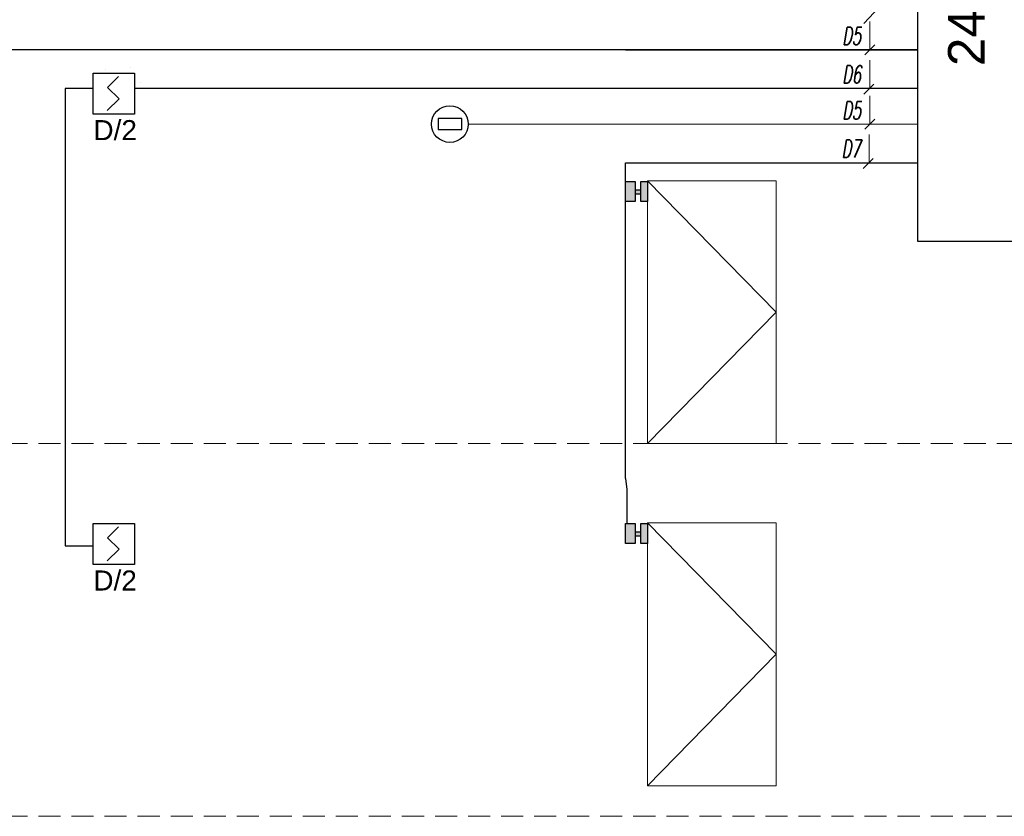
# Model space of a CAD drawing. Header units: millimetres. Extents: x 2260 to 32334, y -33324 to 11762.
# Tile 9 of 79: x 3274 to 4615, y -29392 to -28307. Entities that reach past the tile are written whole.
import ezdxf
from ezdxf.enums import TextEntityAlignment as Align

# ---------------------------------------------------------------- set-up
doc = ezdxf.new("R2010")
doc.units = ezdxf.units.MM
doc.linetypes.add('BUR', pattern=[4.5, 3, -1.5])
doc.linetypes.add('DASHED', pattern=[0.75, 0.5, -0.25])
for name, color, linetype, lineweight in [('CP_FRAME', 217, 'Continuous', 70), ('mcr opis', 7, 'Continuous', 18), ('mcr opis przewodów', 6, 'Continuous', 18), ('mcr przewody el', 30, 'Continuous', 18), ('RAMKA 100', 198, 'Continuous', 15), ('SIEMENS_czujki', 1, 'Continuous', 30)]:
    doc.layers.add(name, color=color, linetype=linetype, lineweight=lineweight)
for name, color, linetype in [('mapp-system', 7, 'Continuous'), ('mcr_automatyka', 30, 'Continuous'), ('SIEMENS_adres', 7, 'Continuous'), ('SIEMENS_adres_csp', 7, 'Continuous'), ('SIEMENS_grupa', 5, 'Continuous'), ('SIEMENS_komentarze', 7, 'Continuous')]:
    doc.layers.add(name, color=color, linetype=linetype)
doc.styles.add('ARIAL', font='arial.ttf', dxfattribs={"height": 10})
doc.styles.add('MtXpl_romans_shx', font='romans.shx')
doc.styles.add('OPS_Arial', font='arial.ttf')
doc.styles.get("Standard").update_dxf_attribs({"font": 'arial.ttf'})
doc.styles.add('WYMIAR', font='romans.shx', dxfattribs={"width": 0.6})

# ---------------------------------------------------------------- blocks, each defined once
blk = doc.blocks.new('*U79')
for p, q in [((7.6, 28.6), (-10.5, 10.5)), ((-10.5, 10.5), (8.7, -8.7)), ((8.7, -8.7), (-11.1, -28.4))]:
    blk.add_line(p, q)
blk.add_lwpolyline([(-34.5, 34.5), (34.5, 34.5), (34.5, -34.5), (-34.5, -34.5)], close=True)
at = {"flags": 9}
blk.add_attdef('NAZWA', (-58.3, 81.4), '', height=22, dxfattribs=at)
at = {"layer": 'SIEMENS_adres', "style": 'ARIAL', "width": 0.7, "flags": 8}
blk.add_attdef('ADRES', text='', height=26, dxfattribs=at).set_placement((8.7, 57.1), align=Align.MIDDLE_LEFT)
at = {"layer": 'SIEMENS_adres_csp', "style": 'MtXpl_romans_shx', "flags": 8}
blk.add_attdef('CSP', text='', height=15.6, dxfattribs=at).set_placement((-41.4, 26.4), align=Align.MIDDLE_RIGHT)
at = {"layer": 'SIEMENS_grupa', "style": 'ARIAL', "width": 0.7, "flags": 8}
blk.add_attdef('GRUPA', text='', height=26, dxfattribs=at).set_placement((0, -45.7), align=Align.TOP_CENTER)
at = {"layer": 'SIEMENS_komentarze', "style": 'MtXpl_romans_shx', "flags": 1}
blk.add_attdef('PARAMETR', (-210.6, -12.1), '', height=22, dxfattribs=at)
at = {"layer": 'SIEMENS_komentarze', "style": 'MtXpl_romans_shx'}
blk.add_attdef('UWAGI', (40.4, -11.2), '', height=22, dxfattribs=at)

msp = doc.modelspace()

# ---------------------------------------------------------------- hatches: boundary and pattern name
at = {"transparency": 33554607}
h = msp.add_hatch(color=256, dxfattribs=at)
h.dxf.hatch_style = 1
h.set_gradient(color1=(0, 0, 255), color2=(0, 0, 228), one_color=1, tint=0.44995, name='CYLINDER')
h.paths.add_polyline_path([(4120.104, -28554.95), (4129.089, -28554.95), (4129.089, -28527.49), (4120.104, -28527.49)])
h.paths.add_polyline_path([(4112.551, -28554.95), (4112.551, -28527.49), (4099.132, -28527.49), (4099.132, -28554.95)])
h.paths.add_polyline_path([(4112.551, -28544.35), (4120.104, -28544.35), (4120.104, -28539.462), (4112.551, -28539.462)])
h = msp.add_hatch(color=256, dxfattribs=at)
h.dxf.hatch_style = 1
h.set_gradient(color1=(0, 0, 255), color2=(0, 0, 228), one_color=1, tint=0.44995, name='CYLINDER')
h.paths.add_polyline_path([(4120.104, -29020.796), (4129.089, -29020.796), (4129.089, -28993.336), (4120.104, -28993.336)])
h.paths.add_polyline_path([(4112.551, -29020.796), (4112.551, -28993.336), (4099.132, -28993.336), (4099.132, -29020.796)])
h.paths.add_polyline_path([(4112.551, -29010.197), (4120.104, -29010.197), (4120.104, -29005.309), (4112.551, -29005.309)])

# ---------------------------------------------------------------- linework, layer by layer
for points in [[(4099.132, -28554.95), (4099.132, -28527.49), (4112.551, -28527.49), (4112.551, -28554.95)], [(4120.104, -28554.95), (4120.104, -28527.49), (4129.089, -28527.49), (4129.089, -28554.95)], [(4120.104, -28544.35), (4120.104, -28539.462), (4112.551, -28539.462), (4112.551, -28544.35)], [(4099.132, -29020.796), (4099.132, -28993.336), (4112.551, -28993.336), (4112.551, -29020.796)], [(4120.104, -29020.796), (4120.104, -28993.336), (4129.089, -28993.336), (4129.089, -29020.796)], [(4120.104, -29010.197), (4120.104, -29005.309), (4112.551, -29005.309), (4112.551, -29010.197)]]:
    msp.add_lwpolyline(points, close=True)
at = {"layer": 'CP_FRAME', "color": 7, "lineweight": 18}
for points in [[(4129.089, -28526.498), (4304.482, -28526.498), (4304.482, -28884.604), (4129.089, -28884.604)], [(4129.089, -28992.345), (4304.482, -28992.345), (4304.482, -29350.451), (4129.089, -29350.451)]]:
    msp.add_lwpolyline(points, close=True, dxfattribs=at)
for points in [[(4129.089, -28526.498), (4304.482, -28705.551), (4129.089, -28884.604)], [(4129.089, -28992.345), (4304.482, -29171.398), (4129.089, -29350.451)]]:
    msp.add_lwpolyline(points, dxfattribs=at)
at = {"layer": 'CP_FRAME', "color": 7, "linetype": 'BUR', "lineweight": 18, "ltscale": 10}
for points in [[(5669.947, -28884.604), (2808.328, -28884.604)], [(5669.947, -29392.136), (2808.328, -29392.136)]]:
    msp.add_lwpolyline(points, dxfattribs=at)
at = {"layer": 'mapp-system'}
for p, q in [((3374.515, -28400.862), (3336.028, -28400.862)), ((3336.028, -28400.862), (3336.028, -29023.754)), ((3489.451, -28400.862), (3430.729, -28400.862)), ((4497.264, -28400.862), (3489.451, -28400.862)), ((3336.028, -29023.754), (3374.515, -29023.754)), ((3430.637, -29023.754), (3430.637, -29023.754))]:
    msp.add_line(p, q, dxfattribs=at)
for points in [[(4497.264, -28348.129), (3160.139, -28348.129), (3160.139, -28594.921)], [(4099.132, -28932.302), (4099.132, -28932.302), (4099.132, -28932.302), (4099.132, -28502.122)], [(4099.132, -28932.302), (4099.132, -28932.302), (4101.097, -28947.288), (4101.097, -28993.336)]]:
    msp.add_lwpolyline(points, dxfattribs=at)
at = {"layer": 'mapp-system', "extrusion": (0, 0, -1)}
for points in [[(-4099.132, -28348.129), (-4099.132, -28348.129), (-4497.264, -28348.129)], [(-4099.132, -28502.122), (-4099.132, -28502.122), (-4497.264, -28502.122)]]:
    msp.add_lwpolyline(points, dxfattribs=at)
at = {"layer": 'mcr opis przewodów', "lineweight": 9}
for p, q in [((4451.901, -28282.611), (4423.824, -28312.515)), ((4432.146, -28309.731), (4432.146, -28348.129)), ((4432.146, -28309.731), (4432.146, -28348.129)), ((4438.934, -28341.341), (4425.359, -28354.917)), ((4432.146, -28362.463), (4432.146, -28400.862)), ((4437.4, -28394.988), (4423.824, -28408.564)), ((4432.146, -28411.028), (4432.146, -28449.427)), ((4438.934, -28442.639), (4425.359, -28456.215)), ((4431.232, -28463.723), (4431.232, -28502.122)), ((4436.485, -28496.248), (4422.909, -28509.824))]:
    msp.add_line(p, q, dxfattribs=at)
at = {"layer": 'mcr przewody el', "color": 10, "linetype": 'DASHED', "lineweight": 9, "ltscale": 20}
for p, q in [((3390.527, -28375.65), (3390.527, -28375.65)), ((3438.672, -28393.121), (3438.672, -28393.121))]:
    msp.add_line(p, q, dxfattribs=at)
at = {"layer": 'mcr przewody el', "linetype": 'DASHED', "lineweight": 9, "ltscale": 20}
msp.add_line((3425.289, -28372.544), (3425.289, -28372.544), dxfattribs=at)
at = {"layer": 'mcr przewody el', "color": 10, "lineweight": 9, "ltscale": 20}
msp.add_line((3885.142, -28449.427), (4497.264, -28449.427), dxfattribs=at)
at = {"layer": 'mcr_automatyka'}
msp.add_lwpolyline([(4497.264, -27966.746), (5141.685, -27966.746), (5141.685, -28609.292), (4497.264, -28609.292)], close=True, dxfattribs=at)
at = {"layer": 'mcr_automatyka', "color": 30, "ltscale": 300}
msp.add_lwpolyline([(3876.223, -28442.053), (3844.061, -28442.053), (3844.061, -28456.801), (3876.223, -28456.801)], close=True, dxfattribs=at)
msp.add_circle((3860.142, -28449.427), 25, dxfattribs=at)

# ---------------------------------------------------------------- block references
at = {"layer": 'SIEMENS_czujki', "xscale": 0.8133694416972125, "yscale": 0.8133694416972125, "zscale": 0.8133694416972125}
for p in [(3402.668, -28408.019), (3402.576, -29021.335)]:
    msp.add_blockref('*U79', p, dxfattribs=at)

# ---------------------------------------------------------------- texts
at = {"layer": 'mcr opis przewodów', "lineweight": 9, "style": 'WYMIAR', "oblique": 10, "width": 0.6}
for s, p in [('D5', (4394.432, -28341.523)), ('D6', (4394.432, -28393.893)), ('D5', (4394.432, -28442.821)), ('D7', (4393.517, -28495.153))]:
    msp.add_text(s, height=24.2409, dxfattribs=at).set_placement(p)
at = {"layer": 'RAMKA 100', "color": 1, "lineweight": 25, "char_height": 27.2874, "width": 304.35277, "attachment_point": 2, "style": 'OPS_Arial'}
for insert in [(3404.34, -28444.028), (3404.248, -29057.344)]:
    msp.add_mtext('D/2 ', dxfattribs=dict(at, insert=insert))

# ---------------------------------------------------------------- next in the draw order: texts
at = {"layer": 'mcr opis', "insert": (4538.555, -28370.501), "char_height": 49.9868, "width": 1113.99114, "attachment_point": 1, "rotation": 90, "line_spacing_factor": 0.8, "bg_fill": 2}
msp.add_mtext('24V', dxfattribs=at)

doc.saveas('drawing.dxf')
